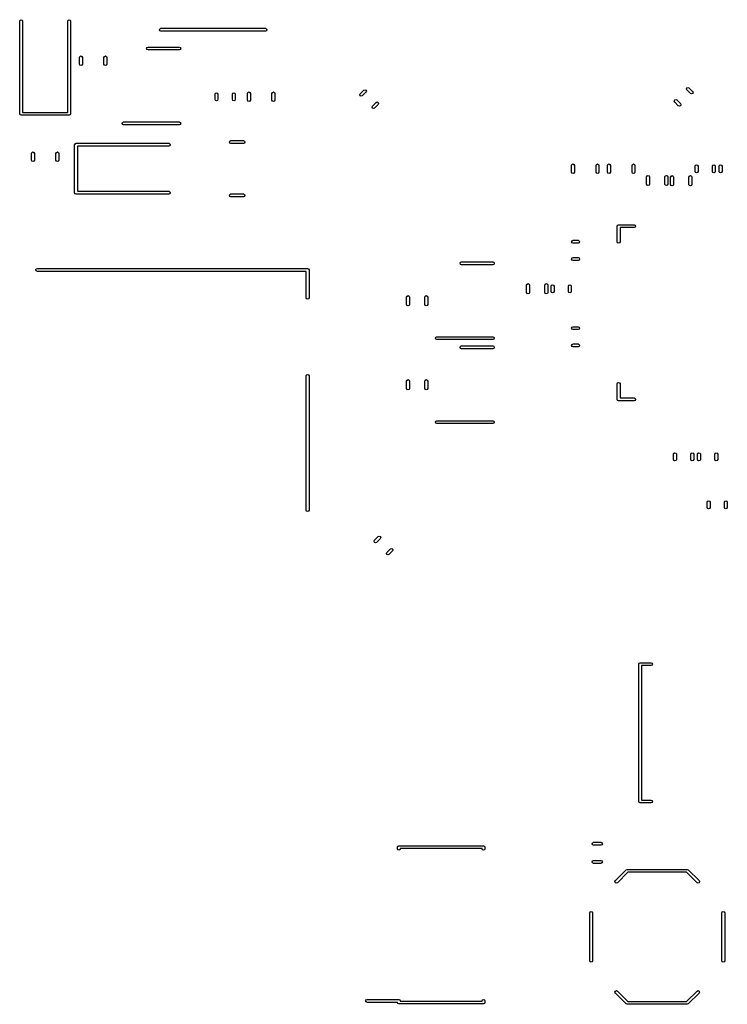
# Model space of a CAD drawing. Extents: x 0.4 to 10.6, y -8.1 to -0.4.
# Tile 4 of 10: x 5.3 to 6.5, y -3.3 to -1.7. Entities that reach past the tile are written whole.
import ezdxf

# ---------------------------------------------------------------- set-up
doc = ezdxf.new("R2010")
doc.units = 0
doc.header["$MEASUREMENT"] = 0
doc.layers.add('BLACK', color=7, linetype='CONTINUOUS')

msp = doc.modelspace()

# ---------------------------------------------------------------- linework, layer by layer
at = {"layer": 'BLACK', "linetype": 'CONTINUOUS'}
for p, q in [((5.29291, -1.72638), (5.29361, -1.72471)), ((5.29291, -1.87835), (5.29291, -1.72638)), ((5.29361, -1.72471), (5.29528, -1.72402)), ((5.29528, -1.72402), (5.29695, -1.72471)), ((5.29695, -1.72471), (5.29764, -1.72638)), ((5.29764, -1.72638), (5.29764, -1.87598)), ((5.37165, -1.72638), (5.37235, -1.72471)), ((5.37165, -1.87598), (5.37165, -1.72638)), ((5.37235, -1.72471), (5.37402, -1.72402)), ((5.37402, -1.72402), (5.37569, -1.72471)), ((5.37569, -1.72471), (5.37638, -1.72638)), ((5.37638, -1.72638), (5.37638, -1.87835)), ((5.52216, -1.74055), (5.52285, -1.73888)), ((5.52285, -1.74222), (5.52216, -1.74055)), ((5.52285, -1.73888), (5.52453, -1.73819)), ((5.52453, -1.74291), (5.52285, -1.74222)), ((5.52453, -1.73819), (5.69595, -1.73819)), ((5.69595, -1.74291), (5.52453, -1.74291)), ((5.69595, -1.73819), (5.69762, -1.73888)), ((5.69762, -1.74222), (5.69595, -1.74291)), ((5.69762, -1.73888), (5.69831, -1.74055)), ((5.69831, -1.74055), (5.69762, -1.74222)), ((5.50108, -1.77126), (5.50177, -1.76959)), ((5.50177, -1.77293), (5.50108, -1.77126)), ((5.50177, -1.76959), (5.50344, -1.7689)), ((5.50344, -1.77362), (5.50177, -1.77293)), ((5.50344, -1.7689), (5.52904, -1.7689)), ((5.52904, -1.77362), (5.50344, -1.77362)), ((5.52904, -1.7689), (5.55463, -1.7689)), ((5.55463, -1.77362), (5.52904, -1.77362)), ((5.55463, -1.7689), (5.5563, -1.76959)), ((5.5563, -1.77293), (5.55463, -1.77362)), ((5.5563, -1.76959), (5.55699, -1.77126)), ((5.55699, -1.77126), (5.5563, -1.77293)), ((5.39094, -1.7858), (5.39164, -1.78413)), ((5.39094, -1.79687), (5.39094, -1.7858)), ((5.39164, -1.78413), (5.39331, -1.78344)), ((5.39331, -1.78344), (5.39498, -1.78413)), ((5.39498, -1.78413), (5.39567, -1.7858)), ((5.39567, -1.7858), (5.39567, -1.79687)), ((5.4311, -1.7858), (5.43179, -1.78413)), ((5.4311, -1.79687), (5.4311, -1.7858)), ((5.43179, -1.78413), (5.43346, -1.78344)), ((5.43346, -1.78344), (5.43513, -1.78413)), ((5.43513, -1.78413), (5.43583, -1.7858)), ((5.43583, -1.7858), (5.43583, -1.79687)), ((5.39164, -1.79854), (5.39094, -1.79687)), ((5.39331, -1.79924), (5.39164, -1.79854)), ((5.39498, -1.79854), (5.39331, -1.79924)), ((5.39567, -1.79687), (5.39498, -1.79854)), ((5.43179, -1.79854), (5.4311, -1.79687)), ((5.43346, -1.79924), (5.43179, -1.79854)), ((5.43513, -1.79854), (5.43346, -1.79924)), ((5.43583, -1.79687), (5.43513, -1.79854)), ((5.85145, -1.84564), (5.85745, -1.83964)), ((5.85745, -1.83964), (5.85912, -1.83894)), ((5.85912, -1.83894), (5.86079, -1.83964)), ((5.86079, -1.83964), (5.86148, -1.84131)), ((6.38655, -1.83737), (6.38724, -1.8357)), ((6.38724, -1.83904), (6.38655, -1.83737)), ((6.38724, -1.8357), (6.38891, -1.83501)), ((6.39324, -1.84504), (6.38724, -1.83904)), ((6.38891, -1.83501), (6.39058, -1.8357)), ((6.39058, -1.8357), (6.39658, -1.8417)), ((5.61339, -1.84615), (5.61408, -1.84448)), ((5.61339, -1.85464), (5.61339, -1.84615)), ((5.61408, -1.85631), (5.61339, -1.85464)), ((5.61408, -1.84448), (5.61575, -1.84379)), ((5.61575, -1.857), (5.61408, -1.85631)), ((5.61575, -1.84379), (5.61742, -1.84448)), ((5.61742, -1.85631), (5.61575, -1.857)), ((5.61742, -1.84448), (5.61811, -1.84615)), ((5.61811, -1.85464), (5.61742, -1.85631)), ((5.61811, -1.84615), (5.61811, -1.85464)), ((5.64173, -1.84615), (5.64242, -1.84448)), ((5.64173, -1.85464), (5.64173, -1.84615)), ((5.64242, -1.85631), (5.64173, -1.85464)), ((5.64242, -1.84448), (5.64409, -1.84379)), ((5.64409, -1.857), (5.64242, -1.85631)), ((5.64409, -1.84379), (5.64576, -1.84448)), ((5.64576, -1.85631), (5.64409, -1.857)), ((5.64576, -1.84448), (5.64646, -1.84615)), ((5.64646, -1.85464), (5.64576, -1.85631)), ((5.64646, -1.84615), (5.64646, -1.85464)), ((5.66654, -1.84486), (5.66723, -1.84319)), ((5.66654, -1.85593), (5.66654, -1.84486)), ((5.66723, -1.8576), (5.66654, -1.85593)), ((5.66723, -1.84319), (5.6689, -1.8425)), ((5.6689, -1.8425), (5.67057, -1.84319)), ((5.67057, -1.84319), (5.67126, -1.84486)), ((5.67126, -1.85593), (5.67057, -1.8576)), ((5.67126, -1.84486), (5.67126, -1.85593)), ((5.70669, -1.84486), (5.70738, -1.84319)), ((5.70669, -1.85593), (5.70669, -1.84486)), ((5.70738, -1.8576), (5.70669, -1.85593)), ((5.70738, -1.84319), (5.70906, -1.8425)), ((5.70906, -1.8425), (5.71073, -1.84319)), ((5.71073, -1.84319), (5.71142, -1.84486)), ((5.71142, -1.85593), (5.71073, -1.8576)), ((5.71142, -1.84486), (5.71142, -1.85593)), ((5.85076, -1.84731), (5.85145, -1.84564)), ((5.85145, -1.84898), (5.85076, -1.84731)), ((5.85312, -1.84967), (5.85145, -1.84898)), ((5.85479, -1.84898), (5.85312, -1.84967)), ((5.86079, -1.84298), (5.85479, -1.84898)), ((5.86148, -1.84131), (5.86079, -1.84298)), ((6.3665, -1.85741), (6.3672, -1.85574)), ((6.3672, -1.85574), (6.36887, -1.85505)), ((6.36887, -1.85505), (6.37054, -1.85574)), ((6.37054, -1.85574), (6.37654, -1.86175)), ((6.39491, -1.84574), (6.39324, -1.84504)), ((6.39658, -1.84504), (6.39491, -1.84574)), ((6.39658, -1.8417), (6.39728, -1.84337)), ((6.39728, -1.84337), (6.39658, -1.84504)), ((5.6689, -1.85829), (5.66723, -1.8576)), ((5.67057, -1.8576), (5.6689, -1.85829)), ((5.70906, -1.85829), (5.70738, -1.8576)), ((5.71073, -1.8576), (5.70906, -1.85829)), ((5.8708, -1.86735), (5.87149, -1.86568)), ((5.87149, -1.86903), (5.8708, -1.86735)), ((5.87149, -1.86568), (5.8775, -1.85968)), ((5.87316, -1.86972), (5.87149, -1.86903)), ((5.87483, -1.86903), (5.87316, -1.86972)), ((5.88084, -1.86302), (5.87483, -1.86903)), ((5.8775, -1.85968), (5.87917, -1.85899)), ((5.87917, -1.85899), (5.88084, -1.85968)), ((5.88084, -1.85968), (5.88153, -1.86135)), ((5.88153, -1.86135), (5.88084, -1.86302)), ((6.3672, -1.85908), (6.3665, -1.85741)), ((6.3732, -1.86509), (6.3672, -1.85908)), ((6.37487, -1.86578), (6.3732, -1.86509)), ((6.37654, -1.86509), (6.37487, -1.86578)), ((6.37654, -1.86175), (6.37723, -1.86342)), ((6.37723, -1.86342), (6.37654, -1.86509)), ((5.29361, -1.88002), (5.29291, -1.87835)), ((5.29291, -1.87835), (5.29291, -1.87835)), ((5.29528, -1.88071), (5.29361, -1.88002)), ((5.37402, -1.88071), (5.29528, -1.88071)), ((5.29764, -1.87598), (5.37165, -1.87598)), ((5.37569, -1.88002), (5.37402, -1.88071)), ((5.37638, -1.87835), (5.37569, -1.88002)), ((5.46073, -1.89409), (5.46142, -1.89242)), ((5.46142, -1.89576), (5.46073, -1.89409)), ((5.46142, -1.89242), (5.46309, -1.89173)), ((5.46309, -1.89646), (5.46142, -1.89576)), ((5.46309, -1.89173), (5.52904, -1.89173)), ((5.52904, -1.89646), (5.46309, -1.89646)), ((5.52904, -1.89173), (5.55463, -1.89173)), ((5.55463, -1.89646), (5.52904, -1.89646)), ((5.55463, -1.89173), (5.5563, -1.89242)), ((5.5563, -1.89576), (5.55463, -1.89646)), ((5.5563, -1.89242), (5.55699, -1.89409)), ((5.55699, -1.89409), (5.5563, -1.89576)), ((5.38307, -1.92913), (5.38376, -1.92746)), ((5.38307, -2.00787), (5.38307, -1.92913)), ((5.38376, -1.92746), (5.38543, -1.92677)), ((5.38543, -1.92677), (5.5374, -1.92677)), ((5.5374, -1.9315), (5.3878, -1.9315)), ((5.3878, -1.9315), (5.3878, -2.00551)), ((5.5374, -1.92677), (5.53907, -1.92746)), ((5.53907, -1.9308), (5.5374, -1.9315)), ((5.53907, -1.92746), (5.53976, -1.92913)), ((5.53976, -1.92913), (5.53907, -1.9308)), ((5.63696, -1.9248), (5.63765, -1.92313)), ((5.63765, -1.92647), (5.63696, -1.9248)), ((5.63765, -1.92313), (5.63932, -1.92244)), ((5.63932, -1.92717), (5.63765, -1.92647)), ((5.63932, -1.92244), (5.65989, -1.92244)), ((5.65989, -1.92717), (5.63932, -1.92717)), ((5.65989, -1.92244), (5.66156, -1.92313)), ((5.66156, -1.92647), (5.65989, -1.92717)), ((5.66156, -1.92313), (5.66225, -1.9248)), ((5.66225, -1.9248), (5.66156, -1.92647)), ((5.3122, -1.94328), (5.3129, -1.94161)), ((5.3122, -1.95435), (5.3122, -1.94328)), ((5.3129, -1.94161), (5.31457, -1.94092)), ((5.31457, -1.94092), (5.31624, -1.94161)), ((5.31624, -1.94161), (5.31693, -1.94328)), ((5.31693, -1.94328), (5.31693, -1.95435)), ((5.35236, -1.94328), (5.35305, -1.94161)), ((5.35236, -1.95435), (5.35236, -1.94328)), ((5.35305, -1.94161), (5.35472, -1.94092)), ((5.35472, -1.94092), (5.35639, -1.94161)), ((5.35639, -1.94161), (5.35709, -1.94328)), ((5.35709, -1.94328), (5.35709, -1.95435)), ((5.3129, -1.95602), (5.3122, -1.95435)), ((5.31457, -1.95672), (5.3129, -1.95602)), ((5.31624, -1.95602), (5.31457, -1.95672)), ((5.31693, -1.95435), (5.31624, -1.95602)), ((5.35305, -1.95602), (5.35236, -1.95435)), ((5.35472, -1.95672), (5.35305, -1.95602)), ((5.35639, -1.95602), (5.35472, -1.95672)), ((5.35709, -1.95435), (5.35639, -1.95602)), ((6.19803, -1.96297), (6.19872, -1.9613)), ((6.19803, -1.97404), (6.19803, -1.96297)), ((6.19872, -1.9613), (6.20039, -1.96061)), ((6.20039, -1.96061), (6.20206, -1.9613)), ((6.20206, -1.9613), (6.20276, -1.96297)), ((6.20276, -1.96297), (6.20276, -1.97404)), ((6.23819, -1.96297), (6.23888, -1.9613)), ((6.23819, -1.97404), (6.23819, -1.96297)), ((6.23888, -1.9613), (6.24055, -1.96061)), ((6.24055, -1.96061), (6.24222, -1.9613)), ((6.24222, -1.9613), (6.24291, -1.96297)), ((6.24291, -1.96297), (6.24291, -1.97404)), ((6.25709, -1.96297), (6.25778, -1.9613)), ((6.25709, -1.97404), (6.25709, -1.96297)), ((6.25778, -1.9613), (6.25945, -1.96061)), ((6.25945, -1.96061), (6.26112, -1.9613)), ((6.26112, -1.9613), (6.26181, -1.96297)), ((6.26181, -1.96297), (6.26181, -1.97404)), ((6.29724, -1.96297), (6.29794, -1.9613)), ((6.29724, -1.97404), (6.29724, -1.96297)), ((6.29794, -1.9613), (6.29961, -1.96061)), ((6.29961, -1.96061), (6.30128, -1.9613)), ((6.30128, -1.9613), (6.30197, -1.96297)), ((6.30197, -1.96297), (6.30197, -1.97404)), ((6.40079, -1.96426), (6.40148, -1.96259)), ((6.40079, -1.97275), (6.40079, -1.96426)), ((6.40148, -1.96259), (6.40315, -1.9619)), ((6.40315, -1.9619), (6.40482, -1.96259)), ((6.40482, -1.96259), (6.40551, -1.96426)), ((6.40551, -1.96426), (6.40551, -1.97275)), ((6.42913, -1.96426), (6.42983, -1.96259)), ((6.42913, -1.97275), (6.42913, -1.96426)), ((6.42983, -1.96259), (6.4315, -1.9619)), ((6.4315, -1.9619), (6.43317, -1.96259)), ((6.43317, -1.96259), (6.43386, -1.96426)), ((6.43386, -1.96426), (6.43386, -1.97275)), ((6.44016, -1.96426), (6.44085, -1.96259)), ((6.44016, -1.97275), (6.44016, -1.96426)), ((6.44085, -1.96259), (6.44252, -1.9619)), ((6.44252, -1.9619), (6.44419, -1.96259)), ((6.44419, -1.96259), (6.44488, -1.96426)), ((6.44488, -1.96426), (6.44488, -1.97275)), ((6.19872, -1.97571), (6.19803, -1.97404)), ((6.20039, -1.9764), (6.19872, -1.97571)), ((6.20206, -1.97571), (6.20039, -1.9764)), ((6.20276, -1.97404), (6.20206, -1.97571)), ((6.23888, -1.97571), (6.23819, -1.97404)), ((6.24055, -1.9764), (6.23888, -1.97571)), ((6.24222, -1.97571), (6.24055, -1.9764)), ((6.24291, -1.97404), (6.24222, -1.97571)), ((6.25778, -1.97571), (6.25709, -1.97404)), ((6.25945, -1.9764), (6.25778, -1.97571)), ((6.26112, -1.97571), (6.25945, -1.9764)), ((6.26181, -1.97404), (6.26112, -1.97571)), ((6.29794, -1.97571), (6.29724, -1.97404)), ((6.29961, -1.9764), (6.29794, -1.97571)), ((6.30128, -1.97571), (6.29961, -1.9764)), ((6.30197, -1.97404), (6.30128, -1.97571)), ((6.32126, -1.98175), (6.32195, -1.98008)), ((6.32126, -1.99384), (6.32126, -1.98175)), ((6.32195, -1.98008), (6.32362, -1.97938)), ((6.32362, -1.97938), (6.32529, -1.98008)), ((6.32529, -1.98008), (6.32598, -1.98175)), ((6.32598, -1.98175), (6.32598, -1.99384)), ((6.35118, -1.98175), (6.35187, -1.98008)), ((6.35118, -1.99384), (6.35118, -1.98175)), ((6.35187, -1.98008), (6.35354, -1.97938)), ((6.35354, -1.97938), (6.35521, -1.98008)), ((6.35521, -1.98008), (6.35591, -1.98175)), ((6.35591, -1.98175), (6.35591, -1.99384)), ((6.36063, -1.98214), (6.36132, -1.98047)), ((6.36063, -1.99424), (6.36063, -1.98214)), ((6.36132, -1.98047), (6.36299, -1.97978)), ((6.36299, -1.97978), (6.36466, -1.98047)), ((6.36466, -1.98047), (6.36535, -1.98214)), ((6.36535, -1.98214), (6.36535, -1.99424)), ((6.39055, -1.98214), (6.39124, -1.98047)), ((6.39055, -1.99424), (6.39055, -1.98214)), ((6.39124, -1.98047), (6.39291, -1.97978)), ((6.39291, -1.97978), (6.39458, -1.98047)), ((6.39458, -1.98047), (6.39528, -1.98214)), ((6.39528, -1.98214), (6.39528, -1.99424)), ((6.40148, -1.97442), (6.40079, -1.97275)), ((6.40315, -1.97511), (6.40148, -1.97442)), ((6.40482, -1.97442), (6.40315, -1.97511)), ((6.40551, -1.97275), (6.40482, -1.97442)), ((6.42983, -1.97442), (6.42913, -1.97275)), ((6.4315, -1.97511), (6.42983, -1.97442)), ((6.43317, -1.97442), (6.4315, -1.97511)), ((6.43386, -1.97275), (6.43317, -1.97442)), ((6.44085, -1.97442), (6.44016, -1.97275)), ((6.44252, -1.97511), (6.44085, -1.97442)), ((6.44419, -1.97442), (6.44252, -1.97511)), ((6.44488, -1.97275), (6.44419, -1.97442)), ((6.32195, -1.99551), (6.32126, -1.99384)), ((6.32362, -1.99621), (6.32195, -1.99551)), ((6.32529, -1.99551), (6.32362, -1.99621)), ((6.32598, -1.99384), (6.32529, -1.99551)), ((6.35187, -1.99551), (6.35118, -1.99384)), ((6.35354, -1.99621), (6.35187, -1.99551)), ((6.35521, -1.99551), (6.35354, -1.99621)), ((6.35591, -1.99384), (6.35521, -1.99551)), ((6.36132, -1.99591), (6.36063, -1.99424)), ((6.36299, -1.9966), (6.36132, -1.99591)), ((6.36466, -1.99591), (6.36299, -1.9966)), ((6.36535, -1.99424), (6.36466, -1.99591)), ((6.39124, -1.99591), (6.39055, -1.99424)), ((6.39291, -1.9966), (6.39124, -1.99591)), ((6.39458, -1.99591), (6.39291, -1.9966)), ((6.39528, -1.99424), (6.39458, -1.99591)), ((5.38376, -2.00954), (5.38307, -2.00787)), ((5.38543, -2.01024), (5.38376, -2.00954)), ((5.5374, -2.01024), (5.38543, -2.01024)), ((5.3878, -2.00551), (5.5374, -2.00551)), ((5.5374, -2.00551), (5.53907, -2.0062)), ((5.53907, -2.00954), (5.5374, -2.01024)), ((5.53907, -2.0062), (5.53976, -2.00787)), ((5.53976, -2.00787), (5.53907, -2.00954)), ((5.63696, -2.0122), (5.63765, -2.01053)), ((5.63765, -2.01388), (5.63696, -2.0122)), ((5.63765, -2.01053), (5.63932, -2.00984)), ((5.63932, -2.01457), (5.63765, -2.01388)), ((5.63932, -2.00984), (5.65989, -2.00984)), ((5.65989, -2.01457), (5.63932, -2.01457)), ((5.65989, -2.00984), (5.66156, -2.01053)), ((5.66156, -2.01388), (5.65989, -2.01457)), ((5.66156, -2.01053), (5.66225, -2.0122)), ((5.66225, -2.0122), (5.66156, -2.01388)), ((6.27283, -2.0626), (6.27353, -2.06093)), ((6.27283, -2.08819), (6.27283, -2.0626)), ((6.27353, -2.06093), (6.2752, -2.06024)), ((6.2752, -2.06024), (6.30079, -2.06024)), ((6.30079, -2.06496), (6.27756, -2.06496)), ((6.27756, -2.06496), (6.27756, -2.08819)), ((6.30079, -2.06024), (6.30246, -2.06093)), ((6.30246, -2.06427), (6.30079, -2.06496)), ((6.30246, -2.06093), (6.30315, -2.0626)), ((6.30315, -2.0626), (6.30246, -2.06427)), ((6.19812, -2.08819), (6.19881, -2.08652)), ((6.19881, -2.08986), (6.19812, -2.08819)), ((6.19881, -2.08652), (6.20048, -2.08583)), ((6.20048, -2.09055), (6.19881, -2.08986)), ((6.20048, -2.08583), (6.20897, -2.08583)), ((6.20897, -2.09055), (6.20048, -2.09055)), ((6.20897, -2.08583), (6.21064, -2.08652)), ((6.21064, -2.08986), (6.20897, -2.09055)), ((6.21064, -2.08652), (6.21133, -2.08819)), ((6.21133, -2.08819), (6.21064, -2.08986)), ((6.27353, -2.08986), (6.27283, -2.08819)), ((6.2752, -2.09055), (6.27353, -2.08986)), ((6.27687, -2.08986), (6.2752, -2.09055)), ((6.27756, -2.08819), (6.27687, -2.08986)), ((6.19812, -2.11654), (6.19881, -2.11487)), ((6.19881, -2.11487), (6.20048, -2.11417)), ((6.20048, -2.11417), (6.20897, -2.11417)), ((6.20897, -2.11417), (6.21064, -2.11487)), ((6.21064, -2.11487), (6.21133, -2.11654)), ((6.01535, -2.12362), (6.01605, -2.12195)), ((6.01605, -2.12529), (6.01535, -2.12362)), ((6.01605, -2.12195), (6.01772, -2.12126)), ((6.01772, -2.12598), (6.01605, -2.12529)), ((6.01772, -2.12126), (6.04331, -2.12126)), ((6.04331, -2.12598), (6.01772, -2.12598)), ((6.04331, -2.12126), (6.0689, -2.12126)), ((6.0689, -2.12598), (6.04331, -2.12598)), ((6.0689, -2.12126), (6.07057, -2.12195)), ((6.07057, -2.12529), (6.0689, -2.12598)), ((6.07057, -2.12195), (6.07126, -2.12362)), ((6.07126, -2.12362), (6.07057, -2.12529)), ((6.19881, -2.11821), (6.19812, -2.11654)), ((6.20048, -2.1189), (6.19881, -2.11821)), ((6.20897, -2.1189), (6.20048, -2.1189)), ((6.21064, -2.11821), (6.20897, -2.1189)), ((6.21133, -2.11654), (6.21064, -2.11821)), ((5.31949, -2.13445), (5.32018, -2.13278)), ((5.32018, -2.13612), (5.31949, -2.13445)), ((5.32018, -2.13278), (5.32185, -2.13209)), ((5.32185, -2.13681), (5.32018, -2.13612)), ((5.32185, -2.13209), (5.76516, -2.13209)), ((5.7628, -2.13681), (5.32185, -2.13681)), ((5.7628, -2.18012), (5.7628, -2.13681)), ((5.76516, -2.13209), (5.76683, -2.13278)), ((5.76683, -2.13278), (5.76752, -2.13445)), ((5.76752, -2.13445), (5.76752, -2.18012)), ((6.12441, -2.15931), (6.1251, -2.15764)), ((6.12441, -2.1714), (6.12441, -2.15931)), ((6.1251, -2.15764), (6.12677, -2.15694)), ((6.12677, -2.15694), (6.12844, -2.15764)), ((6.12844, -2.15764), (6.12913, -2.15931)), ((6.12913, -2.15931), (6.12913, -2.1714)), ((6.15433, -2.15931), (6.15502, -2.15764)), ((6.15433, -2.1714), (6.15433, -2.15931)), ((6.15502, -2.15764), (6.15669, -2.15694)), ((6.15669, -2.15694), (6.15836, -2.15764)), ((6.15836, -2.15764), (6.15906, -2.15931)), ((6.15906, -2.15931), (6.15906, -2.1714)), ((6.16457, -2.16111), (6.16526, -2.15944)), ((6.16457, -2.1696), (6.16457, -2.16111)), ((6.16526, -2.15944), (6.16693, -2.15875)), ((6.16693, -2.15875), (6.1686, -2.15944)), ((6.1686, -2.15944), (6.16929, -2.16111)), ((6.16929, -2.16111), (6.16929, -2.1696)), ((6.19291, -2.16111), (6.19361, -2.15944)), ((6.19291, -2.1696), (6.19291, -2.16111)), ((6.19361, -2.15944), (6.19528, -2.15875)), ((6.19528, -2.15875), (6.19695, -2.15944)), ((6.19695, -2.15944), (6.19764, -2.16111)), ((6.19764, -2.16111), (6.19764, -2.1696)), ((5.76349, -2.18179), (5.7628, -2.18012)), ((5.76752, -2.18012), (5.76683, -2.18179)), ((5.92756, -2.17899), (5.92825, -2.17732)), ((5.92756, -2.19109), (5.92756, -2.17899)), ((5.92825, -2.17732), (5.92992, -2.17663)), ((5.92992, -2.17663), (5.93159, -2.17732)), ((5.93159, -2.17732), (5.93228, -2.17899)), ((5.93228, -2.17899), (5.93228, -2.19109)), ((5.95748, -2.17899), (5.95817, -2.17732)), ((5.95748, -2.19109), (5.95748, -2.17899)), ((5.95817, -2.17732), (5.95984, -2.17663)), ((5.95984, -2.17663), (5.96151, -2.17732)), ((5.96151, -2.17732), (5.9622, -2.17899)), ((5.9622, -2.17899), (5.9622, -2.19109)), ((6.1251, -2.17307), (6.12441, -2.1714)), ((6.12677, -2.17377), (6.1251, -2.17307)), ((6.12844, -2.17307), (6.12677, -2.17377)), ((6.12913, -2.1714), (6.12844, -2.17307)), ((6.15502, -2.17307), (6.15433, -2.1714)), ((6.15669, -2.17377), (6.15502, -2.17307)), ((6.15836, -2.17307), (6.15669, -2.17377)), ((6.15906, -2.1714), (6.15836, -2.17307)), ((6.16526, -2.17127), (6.16457, -2.1696)), ((6.16693, -2.17196), (6.16526, -2.17127)), ((6.1686, -2.17127), (6.16693, -2.17196)), ((6.16929, -2.1696), (6.1686, -2.17127)), ((6.19361, -2.17127), (6.19291, -2.1696)), ((6.19528, -2.17196), (6.19361, -2.17127)), ((6.19695, -2.17127), (6.19528, -2.17196)), ((6.19764, -2.1696), (6.19695, -2.17127)), ((5.76516, -2.18248), (5.76349, -2.18179)), ((5.76683, -2.18179), (5.76516, -2.18248)), ((5.92825, -2.19276), (5.92756, -2.19109)), ((5.92992, -2.19345), (5.92825, -2.19276)), ((5.93159, -2.19276), (5.92992, -2.19345)), ((5.93228, -2.19109), (5.93159, -2.19276)), ((5.95817, -2.19276), (5.95748, -2.19109)), ((5.95984, -2.19345), (5.95817, -2.19276)), ((5.96151, -2.19276), (5.95984, -2.19345)), ((5.9622, -2.19109), (5.96151, -2.19276)), ((6.19812, -2.22992), (6.19881, -2.22825)), ((6.19881, -2.22825), (6.20048, -2.22756)), ((6.20048, -2.22756), (6.20897, -2.22756)), ((6.20897, -2.22756), (6.21064, -2.22825)), ((6.21064, -2.22825), (6.21133, -2.22992)), ((5.975, -2.24646), (5.97569, -2.24479)), ((5.97569, -2.24479), (5.97736, -2.24409)), ((5.97736, -2.24409), (6.04331, -2.24409)), ((6.04331, -2.24409), (6.0689, -2.24409)), ((6.0689, -2.24409), (6.07057, -2.24479)), ((6.07057, -2.24479), (6.07126, -2.24646)), ((6.19881, -2.23159), (6.19812, -2.22992)), ((6.20048, -2.23228), (6.19881, -2.23159)), ((6.20897, -2.23228), (6.20048, -2.23228)), ((6.21064, -2.23159), (6.20897, -2.23228)), ((6.21133, -2.22992), (6.21064, -2.23159)), ((5.97569, -2.24813), (5.975, -2.24646)), ((5.97736, -2.24882), (5.97569, -2.24813)), ((6.04331, -2.24882), (5.97736, -2.24882)), ((6.01535, -2.26142), (6.01605, -2.25975)), ((6.01605, -2.25975), (6.01772, -2.25906)), ((6.01772, -2.25906), (6.04331, -2.25906)), ((6.0689, -2.24882), (6.04331, -2.24882)), ((6.04331, -2.25906), (6.0689, -2.25906)), ((6.07057, -2.24813), (6.0689, -2.24882)), ((6.0689, -2.25906), (6.07057, -2.25975)), ((6.07126, -2.24646), (6.07057, -2.24813)), ((6.07057, -2.25975), (6.07126, -2.26142)), ((6.19812, -2.25827), (6.19881, -2.2566)), ((6.19881, -2.25994), (6.19812, -2.25827)), ((6.19881, -2.2566), (6.20048, -2.25591)), ((6.20048, -2.26063), (6.19881, -2.25994)), ((6.20048, -2.25591), (6.20897, -2.25591)), ((6.20897, -2.26063), (6.20048, -2.26063)), ((6.20897, -2.25591), (6.21064, -2.2566)), ((6.21064, -2.25994), (6.20897, -2.26063)), ((6.21064, -2.2566), (6.21133, -2.25827)), ((6.21133, -2.25827), (6.21064, -2.25994)), ((6.01605, -2.26309), (6.01535, -2.26142)), ((6.01772, -2.26378), (6.01605, -2.26309)), ((6.04331, -2.26378), (6.01772, -2.26378)), ((6.0689, -2.26378), (6.04331, -2.26378)), ((6.07057, -2.26309), (6.0689, -2.26378)), ((6.07126, -2.26142), (6.07057, -2.26309)), ((5.7628, -2.30807), (5.76349, -2.3064)), ((5.7628, -2.52854), (5.7628, -2.30807)), ((5.76349, -2.3064), (5.76516, -2.30571)), ((5.76516, -2.30571), (5.76683, -2.3064)), ((5.76683, -2.3064), (5.76752, -2.30807)), ((5.76752, -2.30807), (5.76752, -2.52854)), ((5.92756, -2.31679), (5.92825, -2.31512)), ((5.92756, -2.32888), (5.92756, -2.31679)), ((5.92825, -2.31512), (5.92992, -2.31442)), ((5.92992, -2.31442), (5.93159, -2.31512)), ((5.93159, -2.31512), (5.93228, -2.31679)), ((5.93228, -2.31679), (5.93228, -2.32888)), ((5.95748, -2.31679), (5.95817, -2.31512)), ((5.95748, -2.32888), (5.95748, -2.31679)), ((5.95817, -2.31512), (5.95984, -2.31442)), ((5.95984, -2.31442), (5.96151, -2.31512)), ((5.96151, -2.31512), (5.9622, -2.31679)), ((5.9622, -2.31679), (5.9622, -2.32888)), ((6.27283, -2.32126), (6.27353, -2.31959)), ((6.27283, -2.34685), (6.27283, -2.32126)), ((6.27353, -2.31959), (6.2752, -2.3189)), ((6.2752, -2.3189), (6.27687, -2.31959)), ((6.27687, -2.31959), (6.27756, -2.32126)), ((6.27756, -2.32126), (6.27756, -2.34449)), ((5.92825, -2.33055), (5.92756, -2.32888)), ((5.92992, -2.33125), (5.92825, -2.33055)), ((5.93159, -2.33055), (5.92992, -2.33125)), ((5.93228, -2.32888), (5.93159, -2.33055)), ((5.95817, -2.33055), (5.95748, -2.32888)), ((5.95984, -2.33125), (5.95817, -2.33055)), ((5.96151, -2.33055), (5.95984, -2.33125)), ((5.9622, -2.32888), (5.96151, -2.33055)), ((6.27353, -2.34852), (6.27283, -2.34685)), ((6.2752, -2.34921), (6.27353, -2.34852)), ((6.30079, -2.34921), (6.2752, -2.34921)), ((6.27756, -2.34449), (6.30079, -2.34449)), ((6.30079, -2.34449), (6.30246, -2.34518)), ((6.30246, -2.34852), (6.30079, -2.34921)), ((6.30246, -2.34518), (6.30315, -2.34685)), ((6.30315, -2.34685), (6.30246, -2.34852)), ((5.975, -2.38425), (5.97569, -2.38258)), ((5.97569, -2.38592), (5.975, -2.38425)), ((5.97569, -2.38258), (5.97736, -2.38189)), ((5.97736, -2.38661), (5.97569, -2.38592)), ((5.97736, -2.38189), (6.04331, -2.38189)), ((6.04331, -2.38661), (5.97736, -2.38661)), ((6.04331, -2.38189), (6.0689, -2.38189)), ((6.0689, -2.38661), (6.04331, -2.38661)), ((6.0689, -2.38189), (6.07057, -2.38258)), ((6.07057, -2.38592), (6.0689, -2.38661)), ((6.07057, -2.38258), (6.07126, -2.38425)), ((6.07126, -2.38425), (6.07057, -2.38592)), ((6.36535, -2.4367), (6.36605, -2.43503)), ((6.36535, -2.44519), (6.36535, -2.4367)), ((6.36605, -2.43503), (6.36772, -2.43434)), ((6.36772, -2.43434), (6.36939, -2.43503)), ((6.36939, -2.43503), (6.37008, -2.4367)), ((6.37008, -2.4367), (6.37008, -2.44519)), ((6.3937, -2.4367), (6.39439, -2.43503)), ((6.3937, -2.44519), (6.3937, -2.4367)), ((6.39439, -2.43503), (6.39606, -2.43434)), ((6.39606, -2.43434), (6.39773, -2.43503)), ((6.39773, -2.43503), (6.39843, -2.4367)), ((6.39843, -2.4367), (6.39843, -2.44519)), ((6.40472, -2.4367), (6.40542, -2.43503)), ((6.40472, -2.44519), (6.40472, -2.4367)), ((6.40542, -2.43503), (6.40709, -2.43434)), ((6.40709, -2.43434), (6.40876, -2.43503)), ((6.40876, -2.43503), (6.40945, -2.4367)), ((6.40945, -2.4367), (6.40945, -2.44519)), ((6.43307, -2.4367), (6.43376, -2.43503)), ((6.43307, -2.44519), (6.43307, -2.4367)), ((6.43376, -2.43503), (6.43543, -2.43434)), ((6.43543, -2.43434), (6.4371, -2.43503)), ((6.4371, -2.43503), (6.4378, -2.4367)), ((6.4378, -2.4367), (6.4378, -2.44519)), ((6.36605, -2.44686), (6.36535, -2.44519)), ((6.36772, -2.44755), (6.36605, -2.44686)), ((6.36939, -2.44686), (6.36772, -2.44755)), ((6.37008, -2.44519), (6.36939, -2.44686)), ((6.39439, -2.44686), (6.3937, -2.44519)), ((6.39606, -2.44755), (6.39439, -2.44686)), ((6.39773, -2.44686), (6.39606, -2.44755)), ((6.39843, -2.44519), (6.39773, -2.44686)), ((6.40542, -2.44686), (6.40472, -2.44519)), ((6.40709, -2.44755), (6.40542, -2.44686)), ((6.40876, -2.44686), (6.40709, -2.44755)), ((6.40945, -2.44519), (6.40876, -2.44686)), ((6.43376, -2.44686), (6.43307, -2.44519)), ((6.43543, -2.44755), (6.43376, -2.44686)), ((6.4371, -2.44686), (6.43543, -2.44755)), ((6.4378, -2.44519), (6.4371, -2.44686)), ((6.42047, -2.51544), (6.42116, -2.51377)), ((6.42047, -2.52393), (6.42047, -2.51544)), ((6.42116, -2.51377), (6.42283, -2.51308)), ((6.42283, -2.51308), (6.4245, -2.51377)), ((6.4245, -2.51377), (6.4252, -2.51544)), ((6.4252, -2.51544), (6.4252, -2.52393)), ((6.44882, -2.51544), (6.44951, -2.51377)), ((6.44882, -2.52393), (6.44882, -2.51544)), ((6.44951, -2.51377), (6.45118, -2.51308)), ((6.45118, -2.51308), (6.45285, -2.51377)), ((6.45285, -2.51377), (6.45354, -2.51544)), ((6.45354, -2.51544), (6.45354, -2.52393)), ((5.76349, -2.53021), (5.7628, -2.52854)), ((5.76516, -2.53091), (5.76349, -2.53021)), ((5.76683, -2.53021), (5.76516, -2.53091)), ((5.76752, -2.52854), (5.76683, -2.53021)), ((6.42116, -2.5256), (6.42047, -2.52393)), ((6.42283, -2.52629), (6.42116, -2.5256)), ((6.4245, -2.5256), (6.42283, -2.52629)), ((6.4252, -2.52393), (6.4245, -2.5256)), ((6.44951, -2.5256), (6.44882, -2.52393)), ((6.45118, -2.52629), (6.44951, -2.5256)), ((6.45285, -2.5256), (6.45118, -2.52629)), ((6.45354, -2.52393), (6.45285, -2.5256)), ((5.87438, -2.57959), (5.87507, -2.57792)), ((5.87507, -2.58126), (5.87438, -2.57959)), ((5.87507, -2.57792), (5.88107, -2.57192)), ((5.87674, -2.58196), (5.87507, -2.58126)), ((5.87841, -2.58126), (5.87674, -2.58196)), ((5.88441, -2.57526), (5.87841, -2.58126)), ((5.88107, -2.57192), (5.88274, -2.57123)), ((5.88274, -2.57123), (5.88441, -2.57192)), ((5.88441, -2.57192), (5.88511, -2.57359)), ((5.88511, -2.57359), (5.88441, -2.57526)), ((5.89442, -2.59964), (5.89511, -2.59797)), ((5.89511, -2.60131), (5.89442, -2.59964)), ((5.89511, -2.59797), (5.90112, -2.59196)), ((5.90446, -2.5953), (5.89845, -2.60131)), ((5.90112, -2.59196), (5.90279, -2.59127)), ((5.90279, -2.59127), (5.90446, -2.59196)), ((5.90446, -2.59196), (5.90515, -2.59363)), ((5.90515, -2.59363), (5.90446, -2.5953)), ((5.89678, -2.602), (5.89511, -2.60131)), ((5.89845, -2.60131), (5.89678, -2.602)), ((6.30827, -2.7811), (6.30896, -2.77943)), ((6.30827, -3.0063), (6.30827, -2.7811)), ((6.30896, -2.77943), (6.31063, -2.77874)), ((6.31063, -2.77874), (6.32835, -2.77874)), ((6.32835, -2.78346), (6.31299, -2.78346)), ((6.31299, -2.78346), (6.31299, -3.00394)), ((6.32835, -2.77874), (6.33002, -2.77943)), ((6.33002, -2.78277), (6.32835, -2.78346)), ((6.33002, -2.77943), (6.33071, -2.7811)), ((6.33071, -2.7811), (6.33002, -2.78277)), ((6.30896, -3.00797), (6.30827, -3.0063)), ((6.31063, -3.00866), (6.30896, -3.00797)), ((6.32835, -3.00866), (6.31063, -3.00866)), ((6.31299, -3.00394), (6.32835, -3.00394)), ((6.32835, -3.00394), (6.33002, -3.00463)), ((6.33002, -3.00797), (6.32835, -3.00866)), ((6.33002, -3.00463), (6.33071, -3.0063)), ((6.33071, -3.0063), (6.33002, -3.00797)), ((5.9124, -3.0813), (5.91309, -3.07963)), ((5.9124, -3.08386), (5.9124, -3.0813)), ((5.91309, -3.08553), (5.9124, -3.08386)), ((5.91309, -3.07963), (5.91476, -3.07894)), ((5.91476, -3.07894), (6.05374, -3.07894)), ((5.91713, -3.08386), (5.91643, -3.08553)), ((6.05138, -3.08366), (5.91713, -3.08366)), ((5.91713, -3.08366), (5.91713, -3.08386)), ((6.05138, -3.08386), (6.05138, -3.08366)), ((6.05207, -3.08553), (6.05138, -3.08386)), ((6.05374, -3.07894), (6.05541, -3.07963)), ((6.05541, -3.07963), (6.0561, -3.0813)), ((6.0561, -3.08386), (6.05541, -3.08553)), ((6.0561, -3.0813), (6.0561, -3.08386)), ((6.23175, -3.07559), (6.23244, -3.07392)), ((6.23244, -3.07726), (6.23175, -3.07559)), ((6.23244, -3.07392), (6.23411, -3.07323)), ((6.23411, -3.07795), (6.23244, -3.07726)), ((6.23411, -3.07323), (6.24621, -3.07323)), ((6.24621, -3.07795), (6.23411, -3.07795)), ((6.24621, -3.07323), (6.24788, -3.07392)), ((6.24788, -3.07726), (6.24621, -3.07795)), ((6.24788, -3.07392), (6.24857, -3.07559)), ((6.24857, -3.07559), (6.24788, -3.07726)), ((5.91476, -3.08622), (5.91309, -3.08553)), ((5.91643, -3.08553), (5.91476, -3.08622)), ((6.05374, -3.08622), (6.05207, -3.08553)), ((6.05541, -3.08553), (6.05374, -3.08622)), ((6.23175, -3.10551), (6.23244, -3.10384)), ((6.23244, -3.10718), (6.23175, -3.10551)), ((6.23244, -3.10384), (6.23411, -3.10315)), ((6.23411, -3.10787), (6.23244, -3.10718)), ((6.23411, -3.10315), (6.24621, -3.10315)), ((6.24621, -3.10787), (6.23411, -3.10787)), ((6.24621, -3.10315), (6.24788, -3.10384)), ((6.24788, -3.10718), (6.24621, -3.10787)), ((6.24788, -3.10384), (6.24857, -3.10551)), ((6.24857, -3.10551), (6.24788, -3.10718)), ((6.26998, -3.13612), (6.2877, -3.11841)), ((6.29035, -3.12244), (6.27332, -3.13947)), ((6.2877, -3.11841), (6.28937, -3.11772)), ((6.28937, -3.11772), (6.3878, -3.11772)), ((6.38682, -3.12244), (6.29035, -3.12244)), ((6.40384, -3.13947), (6.38682, -3.12244)), ((6.3878, -3.11772), (6.38947, -3.11841)), ((6.38947, -3.11841), (6.40718, -3.13612)), ((6.26929, -3.1378), (6.26998, -3.13612)), ((6.26998, -3.13947), (6.26929, -3.1378)), ((6.27165, -3.14016), (6.26998, -3.13947)), ((6.27332, -3.13947), (6.27165, -3.14016)), ((6.40551, -3.14016), (6.40384, -3.13947)), ((6.40718, -3.13947), (6.40551, -3.14016)), ((6.40718, -3.13612), (6.40787, -3.1378)), ((6.40787, -3.1378), (6.40718, -3.13947)), ((6.22795, -3.18898), (6.22864, -3.18731)), ((6.22795, -3.26772), (6.22795, -3.18898)), ((6.22864, -3.18731), (6.23031, -3.18661)), ((6.23031, -3.18661), (6.23199, -3.18731)), ((6.23199, -3.18731), (6.23268, -3.18898)), ((6.23268, -3.18898), (6.23268, -3.26772)), ((6.44449, -3.18898), (6.44518, -3.18731)), ((6.44449, -3.26772), (6.44449, -3.18898)), ((6.44518, -3.18731), (6.44685, -3.18661)), ((6.44685, -3.18661), (6.44852, -3.18731)), ((6.44852, -3.18731), (6.44921, -3.18898)), ((6.44921, -3.18898), (6.44921, -3.26772)), ((6.22864, -3.26939), (6.22795, -3.26772)), ((6.23031, -3.27008), (6.22864, -3.26939)), ((6.23199, -3.26939), (6.23031, -3.27008)), ((6.23268, -3.26772), (6.23199, -3.26939)), ((6.44518, -3.26939), (6.44449, -3.26772)), ((6.44685, -3.27008), (6.44518, -3.26939)), ((6.44852, -3.26939), (6.44685, -3.27008)), ((6.44921, -3.26772), (6.44852, -3.26939)), ((6.26929, -3.3189), (6.26998, -3.31723)), ((6.26998, -3.32057), (6.26929, -3.3189)), ((6.26998, -3.31723), (6.27165, -3.31654)), ((6.2877, -3.33828), (6.26998, -3.32057)), ((6.27165, -3.31654), (6.27332, -3.31723)), ((6.27332, -3.31723), (6.29035, -3.33425)), ((6.38682, -3.33425), (6.40384, -3.31723)), ((6.40718, -3.32057), (6.38947, -3.33828)), ((6.40384, -3.31723), (6.40551, -3.31654)), ((6.40551, -3.31654), (6.40718, -3.31723)), ((6.40718, -3.31723), (6.40787, -3.3189)), ((6.40787, -3.3189), (6.40718, -3.32057)), ((5.86024, -3.33346), (5.86093, -3.33179)), ((5.86093, -3.33513), (5.86024, -3.33346)), ((5.86093, -3.33179), (5.8626, -3.3311)), ((5.8626, -3.33583), (5.86093, -3.33513)), ((5.8626, -3.3311), (5.91476, -3.3311)), ((5.9124, -3.33583), (5.8626, -3.33583)), ((5.9124, -3.33602), (5.9124, -3.33583)), ((5.91309, -3.33769), (5.9124, -3.33602)), ((5.91476, -3.33839), (5.91309, -3.33769)), ((5.91476, -3.3311), (5.91643, -3.33179)), ((6.05374, -3.33839), (5.91476, -3.33839)), ((5.91643, -3.33179), (5.91713, -3.33346)), ((5.91713, -3.33346), (5.91713, -3.33366)), ((5.91713, -3.33366), (6.05138, -3.33366)), ((6.05138, -3.33346), (6.05207, -3.33179)), ((6.05138, -3.33366), (6.05138, -3.33346)), ((6.05207, -3.33179), (6.05374, -3.3311)), ((6.05374, -3.3311), (6.05541, -3.33179)), ((6.05541, -3.33769), (6.05374, -3.33839)), ((6.05541, -3.33179), (6.0561, -3.33346)), ((6.0561, -3.33602), (6.05541, -3.33769)), ((6.0561, -3.33346), (6.0561, -3.33602)), ((6.28937, -3.33898), (6.2877, -3.33828)), ((6.2877, -3.33828), (6.2877, -3.33828)), ((6.3878, -3.33898), (6.28937, -3.33898)), ((6.29035, -3.33425), (6.38682, -3.33425)), ((6.38947, -3.33828), (6.3878, -3.33898))]:
    msp.add_line(p, q, dxfattribs=at)

doc.saveas('drawing.dxf')
